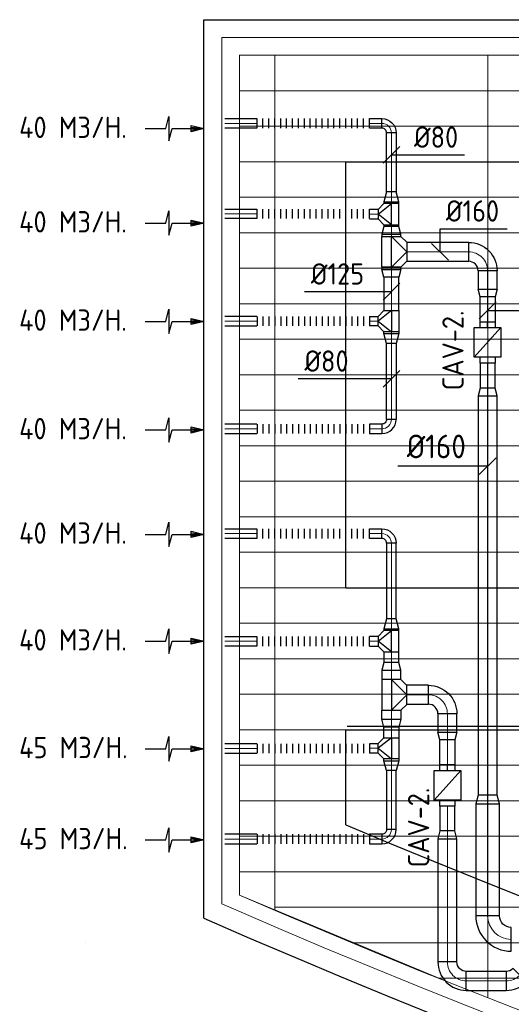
# Model space of a CAD drawing. Header units: millimetres. Extents: x -73257 to 31053, y 5203 to 51987.
# Tile 2 of 58: x -73125 to -68971, y 11499 to 19819. Entities that reach past the tile are written whole.
import ezdxf
from ezdxf.enums import TextEntityAlignment as Align

# ---------------------------------------------------------------- set-up
doc = ezdxf.new("R2010")
doc.units = ezdxf.units.MM
doc.header["$LTSCALE"] = 50
for name, color, linetype in [('4plfd', 254, 'Continuous'), ('BALKEN', 7, 'Continuous'), ('WL570---_RETOUR', 100, 'Continuous'), ('WM570---', 2, 'Continuous'), ('WM570---_RETOUR', 2, 'Continuous')]:
    doc.layers.add(name, color=color, linetype=linetype)
doc.layers.add('WL570---_BESTAAND-HARTLIJN', color=161, linetype='Continuous', lineweight=0)
doc.layers.add('WL570---_BESTAAND-RETOUR', color=140, linetype='Continuous', lineweight=0)
doc.styles.add('MAATVOERING', font='ISO')

# ---------------------------------------------------------------- blocks, each defined once
blk = doc.blocks.new('Groep-41')
at = {"color": 8, "linetype": 'Continuous', "lineweight": 13}
for p, q in [((-73154.9, 18699.1), (-22154.9, 18699.1)), ((-73154.9, 18699.1), (-22154.9, 18699.1)), ((-73154.9, 18399.1), (-22154.9, 18399.1)), ((-73154.9, 18099.1), (-45945, 18099.1)), ((-73154.9, 17799.1), (-45945, 17799.1)), ((-73154.9, 17499.1), (-45945, 17499.1)), ((-45945, 17199.1), (-73154.9, 17199.1)), ((-73154.9, 16899.1), (-45945, 16899.1)), ((-45945, 16599.1), (-73154.9, 16599.1)), ((-45945, 16299.1), (-73154.9, 16299.1)), ((-45945, 15999.1), (-73154.9, 15999.1)), ((-45945, 15699.1), (-73154.9, 15699.1)), ((-22154.9, 15399.1), (-73154.9, 15399.1)), ((-73154.9, 15099.1), (-22154.9, 15099.1)), ((-22154.9, 14799.1), (-73154.9, 14799.1)), ((-22154.9, 14499.1), (-73154.9, 14499.1)), ((-22154.9, 14199.1), (-73154.9, 14199.1)), ((-22154.9, 13899.1), (-73154.9, 13899.1)), ((-22154.9, 13599.1), (-73154.9, 13599.1)), ((-73154.9, 13299.1), (-22154.9, 13299.1)), ((-73154.9, 12999.1), (-22154.9, 12999.1)), ((-73154.9, 12699.1), (-22154.9, 12699.1)), ((-73154.9, 12399.1), (-22154.9, 12399.1)), ((-73154.9, 12099.1), (-22154.9, 12099.1))]:
    blk.add_line(p, q, dxfattribs=at)
blk = doc.blocks.new('Groep-50')
at = {"color": 8, "linetype": 'Continuous', "lineweight": 13}
for p, q in [((-73304.9, 19149.1), (-73304.9, 11828.1)), ((-73304.9, 19149.1), (-65654.9, 19149.1)), ((-73154.9, 18999.1), (-71354.9, 18999.1)), ((-73154.9, 11902.1), (-73154.9, 18999.1)), ((-73154.9, 18999.1), (-65654.9, 18999.1)), ((-72855, 18999.1), (-72855, 11772.6)), ((-72854.9, 18999.1), (-72854.9, 18999.1)), ((-72854.9, 18999.1), (-72854.9, 18999.1)), ((-71054.9, 18999.1), (-71054.9, 11032.9)), ((-71354.9, 11151.8), (-73154.9, 11902.1)), ((-72854.9, 11799.1), (-22392.8, 11799.1)), ((-74454.9, 11499.1), (-74454.9, 11499.1)), ((-74454.9, 11499.1), (-74454.9, 11499.1)), ((-72188.2, 11499.1), (-23121.3, 11499.1)), ((-71473.3, 11199.1), (-23841, 11199.1))]:
    blk.add_line(p, q, dxfattribs=at)
at = {"color": 8, "linetype": 'Continuous', "lineweight": 13, "flags": 128}
blk.add_lwpolyline([(-22004.9, 19149), (-22004.9, 11828, -0.208473), (-73205.8, 11785.1), (-73304.9, 11828.1)], format="xyb", dxfattribs=at)
at = {"color": 8, "linetype": 'Continuous', "lineweight": 13}
blk.add_arc((-47654.8, 70538.1), 63940.9, 246.496301, 293.503386, dxfattribs=at)
at = {"color": 8}
blk.add_blockref('Groep-41', (0, 0), dxfattribs=at)
blk = doc.blocks.new('Block plafond 3e verd')
at = {"layer": '4plfd'}
blk.add_blockref('Groep-50', (73304.912, -19149.14), dxfattribs=at)
blk = doc.blocks.new('KARO')
for p, q in [((1, 0.5), (0, 0.5)), ((0, -0.5), (1, -0.5))]:
    blk.add_line(p, q)
at = {"invisible_edges": 15}
blk.add_3dface([(0, 0.5), (0, -0.5), (1, -0.5), (1, 0.5)], dxfattribs=at)
at = {"layer": 'WL570---_BESTAAND-HARTLIJN'}
blk.add_line((0, 0), (1, 0), dxfattribs=at)
blk = doc.blocks.new('AFZPIJL')
for points in [[(0, -10), (0, -6.52), (-2.06, -5.97), (2.06, -5.97), (0, -5.41), (0, 0)], [(-0.26, -2.22), (0, 0)], [(0.26, -2.22), (0, 0)]]:
    blk.add_lwpolyline(points)
blk.add_lwpolyline([(0.52, -2.22), (-0.52, -2.22), (0, 0)], close=True)
blk = doc.blocks.new('OBO8000090H')
blk.add_lwpolyline([(40, -80, 0.414214), (-80, 40), (-80, -40, -0.414214), (-40, -80)], format="xyb", close=True)
at = {"invisible_edges": 15}
for points in [[(-73.1, -40.6), (-59.2, 38.2), (-80, 40), (-80, -40)], [(-66.3, -42.4), (-39, 32.8), (-59.2, 38.2), (-73.1, -40.6)], [(-60, -45.4), (-20, 23.9), (-39, 32.8), (-66.3, -42.4)], [(-54.3, -49.4), (-2.9, 11.9), (-20, 23.9), (-60, -45.4)], [(-49.4, -54.3), (11.9, -2.9), (-2.9, 11.9), (-54.3, -49.4)], [(-45.4, -60), (23.9, -20), (11.9, -2.9), (-49.4, -54.3)], [(-42.4, -66.3), (32.8, -39), (23.9, -20), (-45.4, -60)], [(-40.6, -73.1), (38.2, -59.2), (32.8, -39), (-42.4, -66.3)], [(-40, -80), (40, -80), (38.2, -59.2), (-40.6, -73.1)]]:
    blk.add_3dface(points, dxfattribs=at)
at = {"layer": 'WL570---_BESTAAND-HARTLIJN'}
blk.add_arc((-80, -80), 80, 0, 90, dxfattribs=at)
blk = doc.blocks.new('FLLINE80')
blk.add_line((0, -40), (0, 40))
blk = doc.blocks.new('OEX8000100000')
at = {"rotation": 180}
for p in [(50, 0), (100, 0), (150, 0), (200, 0), (250, 0), (300, 0), (350, 0), (400, 0), (450, 0), (500, 0), (550, 0), (600, 0), (650, 0), (700, 0), (750, 0), (800, 0), (850, 0), (900, 0), (950, 0), (1000, 0)]:
    blk.add_blockref('FLLINE80', p, dxfattribs=at)
blk = doc.blocks.new('OTS1251258000H')
at = {"layer": 'WL570---_RETOUR'}
blk.add_line((-90, 0), (90, 0), dxfattribs=at)
blk.add_lwpolyline([(-90, -62.5), (90, -62.5), (90, 62.5), (40, 112.5), (-40, 112.5), (-90, 62.5)], close=True, dxfattribs=at)
blk.add_lwpolyline([(-90, 0), (0, 112.5), (90, 0)], dxfattribs=at)
blk = doc.blocks.new('OSV125800830G')
blk.add_lwpolyline([(0, -62.5), (84, -40), (84, 40), (0, 62.5)], close=True)
at = {"layer": 'WL570---_BESTAAND-HARTLIJN'}
blk.add_line((0, 0), (84, 0), dxfattribs=at)
blk = doc.blocks.new('OSV1601250650G')
blk.add_lwpolyline([(0, -80), (65.3, -62.5), (65.3, 62.5), (0, 80)], close=True)
at = {"layer": 'WL570---_BESTAAND-HARTLIJN'}
blk.add_line((0, 0), (65.3, 0), dxfattribs=at)
blk = doc.blocks.new('OSV1601250650K')
blk.add_lwpolyline([(-65.3, -80), (0, -62.5), (0, 62.5), (-65.3, 80)], close=True)
at = {"layer": 'WL570---_BESTAAND-HARTLIJN'}
blk.add_line((-65.3, 0), (0, 0), dxfattribs=at)
blk = doc.blocks.new('OBO16000090H')
blk.add_lwpolyline([(80, -160, 0.414214), (-160, 80), (-160, -80, -0.414214), (-80, -160)], format="xyb", close=True)
at = {"invisible_edges": 15}
for points in [[(-146.1, -81.2), (-118.3, 76.4), (-160, 80), (-160, -80)], [(-132.6, -84.8), (-77.9, 65.5), (-118.3, 76.4), (-146.1, -81.2)], [(-120, -90.7), (-40, 47.8), (-77.9, 65.5), (-132.6, -84.8)], [(-108.6, -98.7), (-5.7, 23.9), (-40, 47.8), (-120, -90.7)], [(-98.7, -108.6), (23.9, -5.7), (-5.7, 23.9), (-108.6, -98.7)], [(-90.7, -120), (47.8, -40), (23.9, -5.7), (-98.7, -108.6)], [(-84.8, -132.6), (65.5, -77.9), (47.8, -40), (-90.7, -120)], [(-81.2, -146.1), (76.4, -118.3), (65.5, -77.9), (-84.8, -132.6)], [(-80, -160), (80, -160), (76.4, -118.3), (-81.2, -146.1)]]:
    blk.add_3dface(points, dxfattribs=at)
at = {"layer": 'WL570---_BESTAAND-HARTLIJN'}
blk.add_arc((-160, -160), 160, 0, 90, dxfattribs=at)
blk = doc.blocks.new('OSV2001600740G')
blk.add_lwpolyline([(0, -100), (74.6, -80), (74.6, 80), (0, 100)], close=True)
at = {"layer": 'WL570---_BESTAAND-HARTLIJN'}
blk.add_line((0, 0), (74.6, 0), dxfattribs=at)
blk = doc.blocks.new('MVLINE')
blk.add_line((35.4, -35.4), (-35.4, 35.4))
blk = doc.blocks.new('OBO20000090H')
blk.add_lwpolyline([(100, -200, 0.414214), (-200, 100), (-200, -100, -0.414214), (-100, -200)], format="xyb", close=True)
at = {"invisible_edges": 15}
for points in [[(-182.6, -101.5), (-147.9, 95.4), (-200, 100), (-200, -100)], [(-165.8, -106), (-97.4, 81.9), (-147.9, 95.4), (-182.6, -101.5)], [(-150, -113.4), (-50, 59.8), (-97.4, 81.9), (-165.8, -106)], [(-135.7, -123.4), (-7.2, 29.8), (-50, 59.8), (-150, -113.4)], [(-123.4, -135.7), (29.8, -7.2), (-7.2, 29.8), (-135.7, -123.4)], [(-113.4, -150), (59.8, -50), (29.8, -7.2), (-123.4, -135.7)], [(-106, -165.8), (81.9, -97.4), (59.8, -50), (-113.4, -150)], [(-101.5, -182.6), (95.4, -147.9), (81.9, -97.4), (-106, -165.8)], [(-100, -200), (100, -200), (95.4, -147.9), (-101.5, -182.6)]]:
    blk.add_3dface(points, dxfattribs=at)
at = {"layer": 'WL570---_BESTAAND-HARTLIJN'}
blk.add_arc((-200, -200), 200, 0, 90, dxfattribs=at)
blk = doc.blocks.new('OBO16000045H')
blk.add_lwpolyline([(80, -66.3, 0.198912), (9.7, 103.4), (-103.4, -9.7, -0.198912), (-80, -66.3)], format="xyb", close=True)
at = {"invisible_edges": 15}
for points in [[(-98.7, -14.9), (23.9, 88), (9.7, 103.4), (-103.4, -9.7)], [(-94.5, -20.4), (36.6, 71.4), (23.9, 88), (-98.7, -14.9)], [(-90.7, -26.3), (47.8, 53.7), (36.6, 71.4), (-94.5, -20.4)], [(-87.5, -32.5), (57.5, 35.2), (47.8, 53.7), (-90.7, -26.3)], [(-84.8, -38.9), (65.5, 15.8), (57.5, 35.2), (-87.5, -32.5)], [(-82.7, -45.6), (71.8, -4.2), (65.5, 15.8), (-84.8, -38.9)], [(-81.2, -52.4), (76.4, -24.6), (71.8, -4.2), (-82.7, -45.6)], [(-80.3, -59.3), (79.1, -45.4), (76.4, -24.6), (-81.2, -52.4)], [(-80, -66.3), (80, -66.3), (79.1, -45.4), (-80.3, -59.3)]]:
    blk.add_3dface(points, dxfattribs=at)
at = {"layer": 'WL570---_BESTAAND-HARTLIJN'}
blk.add_arc((-160, -66.3), 160, 0, 45, dxfattribs=at)

msp = doc.modelspace()

# ---------------------------------------------------------------- linework, layer by layer
at = {"layer": 'BALKEN', "linetype": 'Continuous'}
for p, q in [((-71568.496, 19819.092), (-56743.296, 19819.092)), ((-71568.496, 12225.741), (-71568.496, 19819.092)), ((-70368.496, 18619.092), (-56743.296, 18619.092)), ((-70368.496, 15019.092), (-70368.496, 18619.092)), ((-70368.496, 15019.092), (-21168.496, 15019.092)), ((-70368.496, 13819.092), (-21168.496, 13819.092)), ((-70368.496, 13015.109), (-70368.496, 13819.092)), ((-70358.294, 13850.293), (-21158.294, 13850.293))]:
    msp.add_line(p, q, dxfattribs=at)
for radius, start, end in [(63040.636, 247.03139405, 292.96833125), (64240.636, 246.32068853, 293.67904045)]:
    msp.add_arc((-45768.356, 71057.808), radius, start, end, dxfattribs=at)
at = {"layer": 'WL570---_RETOUR'}
for p, q in [((-69984.483, 17728.247), (-69984.483, 17988.247)), ((-69171.274, 17217.011), (-69171.274, 17267.011)), ((-69283.774, 16967.011), (-69058.774, 17217.011)), ((-69984.483, 14243.096), (-69984.483, 13983.096)), ((-69511.418, 13473.927), (-69511.418, 13523.927)), ((-69623.918, 13223.927), (-69398.918, 13473.927))]:
    msp.add_line(p, q, dxfattribs=at)
for points in [[(-70064.483, 17728.247), (-70064.483, 17988.247), (-69904.483, 17988.247), (-69854.483, 17938.247), (-69854.483, 17778.247), (-69904.483, 17728.247)], [(-69283.774, 16967.011), (-69283.774, 17217.011), (-69058.774, 17217.011), (-69058.774, 16967.011)], [(-70064.483, 14243.096), (-70064.483, 13983.096), (-69904.483, 13983.096), (-69854.483, 14033.096), (-69854.483, 14193.096), (-69904.483, 14243.096)], [(-69623.918, 13223.927), (-69623.918, 13473.927), (-69398.918, 13473.927), (-69398.918, 13223.927)]]:
    msp.add_lwpolyline(points, close=True, dxfattribs=at)
for points in [[(-69984.483, 17728.247), (-69854.483, 17858.247), (-69984.483, 17988.247)], [(-69233.774, 17217.011), (-69233.774, 17267.011), (-69108.774, 17267.011), (-69108.774, 17217.011)], [(-69108.774, 16967.011), (-69108.774, 16917.011), (-69233.774, 16917.011), (-69233.774, 16967.011)], [(-69984.483, 14243.096), (-69854.483, 14113.096), (-69984.483, 13983.096)], [(-69573.918, 13473.927), (-69573.918, 13523.927), (-69448.918, 13523.927), (-69448.918, 13473.927)], [(-69448.918, 13223.927), (-69448.918, 13173.927), (-69573.918, 13173.927), (-69573.918, 13223.927)]]:
    msp.add_lwpolyline(points, dxfattribs=at)
at = {"layer": 'WM570---'}
for points in [[(-69984.483, 18676.93), (-69842.946, 18676.93), (-69366.273, 18676.93)], [(-69573.428, 17857.214), (-69573.428, 18052.671), (-69006.754, 18052.671)], [(-69984.483, 17520.408), (-70165.054, 17520.408), (-70718.871, 17520.408)], [(-69171.274, 17362.7), (-68975.227, 17362.7), (-68421.41, 17362.7)], [(-69984.483, 16784.439), (-70296.527, 16784.439), (-70773.201, 16784.439)], [(-69171.274, 16046.178), (-69305.235, 16046.178), (-69931.425, 16046.178)]]:
    msp.add_lwpolyline(points, dxfattribs=at)

# ---------------------------------------------------------------- block references
at = {"layer": 'WL570---_BESTAAND-RETOUR', "xscale": -1, "rotation": 90}
msp.add_blockref('OTS1251258000H', (-69984.483, 17271.483), dxfattribs=at)
at = {"layer": 'WL570---_RETOUR'}
for name, p in [('Block plafond 3e verd', (-71418.596, 19669.012)), ('OEX8000100000', (-71169.802, 17271.785)), ('OEX8000100000', (-71169.802, 16361.905)), ('OEX8000100000', (-71169.802, 13660.083)), ('OEX8000100000', (-71169.802, 12895.017))]:
    msp.add_blockref(name, p, dxfattribs=at)
for name, p, xscale, yscale, zscale, rotation in [('AFZPIJL', (-71565.319, 18898.697), 50, 50, 50, 270), ('KARO', (-71393.129, 18942.927), -270.6940397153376, 80, 80, 180), ('KARO', (-70169.154, 18942.927), -104.6717615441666, 80, 80, 180), ('KARO', (-69984.483, 18862.927), -498.312785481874, 80, 80, 90), ('KARO', (-69984.483, 18266.146), 14.56646699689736, 125, 125, 90), ('AFZPIJL', (-71565.319, 18100.11), 50, 50, 50, 270), ('KARO', (-71393.129, 18177.861), -270.6940397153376, 80, 80, 180), ('KARO', (-69984.483, 18086.146), 14.38825575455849, 125, 125, 270), ('KARO', (-69984.483, 18006.932), 18.61592130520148, 160, 160, 269.9999999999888), ('KARO', (-69984.483, 17709.401), 18.89721792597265, 160, 160, 90), ('KARO', (-69984.483, 17361.483), 283.3969514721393, 125, 125, 90), ('KARO', (-69171.274, 17697.214), 154.0663483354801, 160, 160, 270.0000000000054), ('KARO', (-69171.274, 17477.387), -210.0606510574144, 125, 125, 90), ('AFZPIJL', (-71565.319, 17269.407), 50, 50, 50, 270), ('KARO', (-70169.154, 17271.785), -72.22950757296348, 80, 80, 180), ('KARO', (-69984.483, 17181.483), -14.56646699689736, 125, 125, 90), ('KARO', (-69984.483, 16441.201), -641.4805336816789, 80, 80, 270), ('KARO', (-69171.274, 16706.635), 210.0606510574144, 125, 125, 90), ('KARO', (-69171.274, 13266.48), 3375.980803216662, 160, 160, 90), ('AFZPIJL', (-71565.319, 16352.174), 50, 50, 50, 270), ('AFZPIJL', (-71565.319, 15469.943), 50, 50, 50, 270), ('KARO', (-71393.129, 15476.039), -270.6940397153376, 80, 80, 180), ('KARO', (-70169.154, 15476.039), -104.6717615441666, 80, 80, 180), ('KARO', (-69984.483, 15396.743), 641.4805336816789, 80, 80, 270), ('AFZPIJL', (-71565.319, 14567.232), 50, 50, 50, 270), ('KARO', (-69984.483, 14656.461), 14.56646699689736, 125, 125, 90), ('KARO', (-71393.129, 14566.159), -270.6940397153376, 80, 80, 180), ('KARO', (-69984.483, 14476.461), 90.13055144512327, 125, 125, 270), ('KARO', (-69984.483, 14243.096), 77.92349494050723, 160, 160, 89.99999999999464), ('KARO', (-69671.418, 14114.13), 183.015599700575, 160, 160, 179.9999999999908), ('KARO', (-69984.483, 13985.163), -77.92349494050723, 160, 160, 90.00000000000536), ('KARO', (-69511.418, 13954.13), 154.0663483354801, 160, 160, 270.0000000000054), ('KARO', (-69984.483, 13751.798), -90.13055144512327, 125, 125, 270), ('AFZPIJL', (-71565.319, 13657.523), 50, 50, 50, 270), ('KARO', (-69511.418, 13734.303), -210.0606510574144, 125, 125, 90), ('KARO', (-70169.154, 13662.1), -72.22950757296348, 80, 80, 180), ('KARO', (-69984.483, 13571.798), -14.56646699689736, 125, 125, 90), ('KARO', (-69984.483, 12975.017), 498.312785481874, 80, 80, 90), ('KARO', (-69511.418, 12963.551), 210.0606510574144, 125, 125, 90), ('KARO', (-69171.274, 13191.839), 944.5132047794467, 200, 200, 270.0000000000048), ('AFZPIJL', (-71565.319, 12888.212), 50, 50, 50, 270), ('KARO', (-69511.418, 12896.651), 1040.175640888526, 160, 160, 270.0000000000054), ('KARO', (-69013.483, 11696.476), 337.9351712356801, 160, 160, 180.0000000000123)]:
    msp.add_blockref(name, p, dxfattribs=dict(at, xscale=xscale, yscale=yscale, zscale=zscale, rotation=rotation))
at = {"layer": 'WL570---_RETOUR', "xscale": -1}
for name, p, rotation in [('OEX8000100000', (-71169.802, 18942.927), 180), ('OBO8000090H', (-69984.483, 18942.927), 270), ('OEX8000100000', (-71169.802, 18177.861), 180), ('OBO16000090H', (-69171.274, 17857.214), 270.0000000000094), ('OSV1601250650G', (-69984.483, 17709.401), 90), ('OSV1601250650K', (-69171.274, 17477.387), 90), ('OSV125800830G', (-69984.483, 17166.916), 90), ('OEX8000100000', (-71169.802, 15476.039), 180), ('OBO8000090H', (-69984.483, 15476.039), 270), ('OEX8000100000', (-71169.802, 14566.159), 180), ('OBO16000090H', (-69511.418, 14114.13), 270.0000000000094), ('OSV1601250650G', (-69984.483, 13907.24), 90), ('OTS1251258000H', (-69984.483, 13661.798), 90), ('OSV1601250650K', (-69511.418, 13734.303), 90), ('OSV125800830G', (-69984.483, 13557.232), 90)]:
    msp.add_blockref(name, p, dxfattribs=dict(at, rotation=rotation))
at = {"layer": 'WL570---_RETOUR'}
for name, p, rotation in [('OSV125800830G', (-69984.483, 18280.712), 90), ('OTS1251258000H', (-69984.483, 18176.146), 90), ('OSV1601250650G', (-69984.483, 18006.932), 90), ('OSV1601250650K', (-69171.274, 16706.635), 90), ('OBO8000090H', (-69984.483, 16361.905), 270), ('OSV125800830G', (-69984.483, 14671.028), 90), ('OTS1251258000H', (-69984.483, 14566.461), 90), ('OSV1601250650G', (-69984.483, 14321.02), 90), ('OSV2001600740G', (-69171.274, 13191.839), 90), ('OBO8000090H', (-69984.483, 12895.017), 270), ('OSV1601250650K', (-69511.418, 12963.551), 90), ('OBO20000090H', (-69171.274, 12047.312), 180.0000000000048), ('OBO16000090H', (-69511.418, 11696.476), 180.0000000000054), ('OBO16000045H', (-68947.202, 11696.476), 270.0000000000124)]:
    msp.add_blockref(name, p, dxfattribs=dict(at, rotation=rotation))
for p, xscale, yscale, zscale in [((-70169.154, 18175.844), 72.22950757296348, 80, 80), ((-69854.434, 17857.214), 523.7590373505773, 160, 160), ((-71393.129, 17271.785), 270.6940397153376, 80, 80), ((-71393.129, 16361.905), 270.6940397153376, 80, 80), ((-70169.154, 16361.905), 104.6717615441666, 80, 80), ((-70169.154, 14566.159), 72.22950757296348, 80, 80), ((-71393.129, 13660.083), 270.6940397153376, 80, 80), ((-71393.129, 12895.017), 270.6940397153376, 80, 80), ((-70169.154, 12895.017), 104.6717615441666, 80, 80)]:
    msp.add_blockref('KARO', p, dxfattribs=dict(at, xscale=xscale, yscale=yscale, zscale=zscale))
at = {"layer": 'WM570---', "xscale": 2, "yscale": 2, "zscale": 2, "rotation": 90}
for p in [(-69984.483, 18676.93), (-69984.483, 17520.408), (-69171.274, 17362.7), (-69984.483, 16784.439), (-69171.274, 16046.178)]:
    msp.add_blockref('MVLINE', p, dxfattribs=at)
at = {"layer": 'WM570---', "xscale": 2, "yscale": 2, "zscale": 2}
msp.add_blockref('MVLINE', (-69573.428, 17857.214), dxfattribs=at)

# ---------------------------------------------------------------- texts
at = {"layer": 'WM570---', "style": 'MAATVOERING'}
for s, p in [('%%c80', (-69792.946, 18736.93)), ('%%c160', (-69523.428, 18112.671))]:
    msp.add_text(s, height=180, dxfattribs=at).set_placement(p)
for s, height, p in [('%%c125', 180, (-70215.054, 17580.408)), ('%%c80', 180, (-70346.527, 16844.439)), ('%%c160', 200, (-69355.235, 16112.844))]:
    msp.add_text(s, height=height, dxfattribs=at).set_placement(p, align=Align.RIGHT)
for p in [(-69373.979, 16687.054), (-69664.408, 12654.98)]:
    msp.add_text('CAV-2.', height=180, rotation=90, dxfattribs=at).set_placement(p)
at = {"layer": 'WM570---_RETOUR', "style": 'MAATVOERING'}
for s, p in [('40 M3/H.', (-73130.199, 18819.491)), ('40 M3/H.', (-73130.199, 18020.904)), ('40 M3/H.', (-73130.199, 17190.202)), ('40 M3/H.', (-73130.199, 16272.969)), ('40 M3/H.', (-73130.199, 15390.737)), ('40 M3/H.', (-73130.199, 14488.026)), ('45 M3/H.', (-73130.199, 13578.317)), ('45 M3/H.', (-73130.199, 12809.006))]:
    msp.add_text(s, height=180, dxfattribs=at).set_placement(p)

doc.saveas('drawing.dxf')
